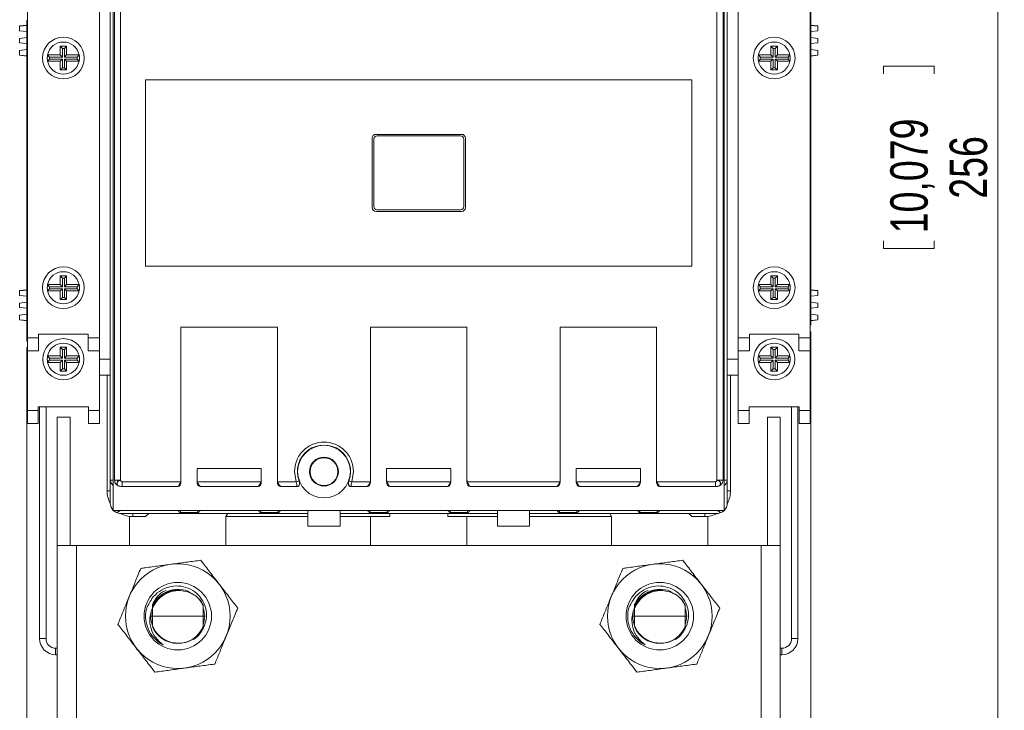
# Model space of a CAD drawing. Header units: millimetres. Extents: x 0 to 841, y 0 to 594.
# Tile 3 of 11: x 104 to 258, y 242 to 349. Entities that reach past the tile are written whole.
import ezdxf

# ---------------------------------------------------------------- set-up
doc = ezdxf.new("R2010")
doc.units = ezdxf.units.MM
doc.styles.add('SLDTEXTSTYLE3', font='TXT', dxfattribs={"width": 0.75})
doc.dimstyles.new('SLDDIMSTYLE0', dxfattribs={"dimtxt": 5.820833, "dimasz": 6, "dimexe": 0, "dimexo": 0.0625, "dimgap": 1.455208, "dimtad": 2, "dimdec": 1, "dimrnd": 1e-09, "dimzin": 12, "dimdsep": 46, "dimtxsty": 'SLDTEXTSTYLE3', "dimblk1": 'CLOSED', "dimblk2": 'CLOSED', "dimsah": 1, "dimcen": 0.09, "dimadec": 0, "dimazin": 0, "dimtfac": 1, "dimtdec": 1, "dimtofl": 0, "dimtmove": 0, "dimatfit": 3, "dimldrblk": 'CLOSED', "dimfxl": 0, "dimtolj": 1, "dimtzin": 12, "dimarcsym": 0})

# ---------------------------------------------------------------- blocks, each defined once
blk = doc.blocks.new('_CLOSED')
at = {"color": 0, "linetype": 'ByBlock', "lineweight": -2}
for p, q in [((-1, 0.166667), (0, 0)), ((-1, 0.166667), (-1, -0.166667)), ((0, 0), (-1, -0.166667)), ((0, 0), (-1, 0))]:
    blk.add_line(p, q, dxfattribs=at)
blk = doc.blocks.new('*D3')
at = {"color": 7, "linetype": 'Continuous', "lineweight": 0}
for p, q in [((223.82, 453.45), (257.67, 453.45)), ((256.67, 453.45), (256.67, 197.45)), ((238.88, 342.06), (246.74, 342.06)), ((238.88, 342.06), (238.88, 340.88)), ((246.74, 342.06), (246.74, 340.88)), ((238.88, 313.7), (238.88, 314.88)), ((246.74, 313.7), (246.74, 314.88)), ((238.88, 313.7), (246.74, 313.7)), ((223.82, 197.45), (257.67, 197.45))]:
    blk.add_line(p, q, dxfattribs=at)
at = {"color": 7, "linetype": 'Continuous', "lineweight": 0, "xscale": 6, "yscale": 6}
for p, rotation in [((256.67, 453.45, 9.59), 89.99999999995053), ((256.67, 197.45, 9.59), 269.9999999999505)]:
    blk.add_blockref('_CLOSED', p, dxfattribs=dict(at, rotation=rotation))
at = {"color": 7, "linetype": 'Continuous', "lineweight": 0, "char_height": 5.821, "attachment_point": 1, "rotation": 90, "style": 'SLDTEXTSTYLE3'}
for s, insert in [('10,079', (239.93, 316.05)), ('256', (249.17, 321.43))]:
    blk.add_mtext(s, dxfattribs=dict(at, insert=insert))
blk = doc.blocks.new('*D5')
at = {"color": 7, "linetype": 'Continuous', "lineweight": 0}
for p, q in [((227.57, 300.75), (227.57, 150.45)), ((105.57, 298.25), (105.57, 150.45)), ((153.42, 169.24), (153.42, 161.38)), ((153.42, 169.24), (154.6, 169.24)), ((177.48, 169.24), (176.3, 169.24)), ((177.48, 169.24), (177.48, 161.38)), ((153.42, 161.38), (154.6, 161.38)), ((177.48, 161.38), (176.3, 161.38)), ((105.57, 151.45), (227.57, 151.45))]:
    blk.add_line(p, q, dxfattribs=at)
at = {"color": 7, "linetype": 'Continuous', "lineweight": 0, "xscale": 6, "yscale": 6, "rotation": 180.0000000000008}
blk.add_blockref('_CLOSED', (105.57, 151.45, 9.59), dxfattribs=at)
at = {"color": 7, "linetype": 'Continuous', "lineweight": 0, "xscale": 6, "yscale": 6}
blk.add_blockref('_CLOSED', (227.57, 151.45, 9.59), dxfattribs=at)
at = {"color": 7, "linetype": 'Continuous', "lineweight": 0, "char_height": 5.821, "attachment_point": 1, "style": 'SLDTEXTSTYLE3'}
for s, insert in [('4,803', (155.78, 168.19)), ('122', (159, 158.95))]:
    blk.add_mtext(s, dxfattribs=dict(at, insert=insert))

msp = doc.modelspace()

# ---------------------------------------------------------------- linework, layer by layer
at = {"color": 7, "linetype": 'Continuous', "lineweight": 15}
for p, q in [((119.04, 377.98), (119.04, 272.91)), ((214.11, 272.91), (214.11, 377.98)), ((118.57, 373.28), (118.57, 277.61)), ((119.24, 373.28), (119.24, 277.61)), ((120.17, 373.28), (120.17, 277.61)), ((212.97, 373.28), (212.97, 277.61)), ((213.91, 277.61), (213.91, 373.28)), ((214.57, 373.28), (214.57, 277.61)), ((105.67, 351.15), (105.67, 299.75)), ((116.87, 299.75), (116.87, 351.15)), ((216.27, 351.15), (216.27, 299.75)), ((227.47, 299.75), (227.47, 351.15)), ((227.57, 350.65), (227.57, 302.75)), ((105.57, 348.46), (104.47, 348.33)), ((104.47, 348.3), (105.57, 348.41)), ((104.47, 348.33), (104.47, 348.3)), ((104.47, 348.3), (104.47, 347.57)), ((105.57, 349.15), (105.67, 349.15)), ((105.57, 348.15), (105.57, 349.15)), ((105.57, 300.25), (105.57, 348.15)), ((105.57, 348.15), (105.67, 348.15)), ((228.67, 348.33), (227.57, 348.46)), ((228.67, 348.3), (227.57, 348.41)), ((228.67, 348.3), (228.67, 348.33)), ((228.67, 347.57), (228.67, 348.3)), ((104.47, 347.57), (105.57, 347.44)), ((104.47, 346.38), (105.57, 346.51)), ((104.47, 345.71), (104.47, 346.38)), ((228.67, 347.57), (227.57, 347.44)), ((228.67, 346.38), (227.57, 346.51)), ((228.67, 345.71), (228.67, 346.38)), ((104.47, 345.71), (105.57, 345.58)), ((111.12, 344.83), (110.77, 345.17)), ((110.77, 345.17), (111.77, 345.17)), ((110.77, 343.82), (110.77, 345.17)), ((111.12, 344.83), (111.43, 344.83)), ((111.12, 343.48), (111.12, 344.83)), ((111.43, 344.83), (111.77, 345.17)), ((111.43, 344.83), (111.43, 343.48)), ((111.77, 345.17), (111.77, 343.82)), ((221.72, 344.83), (221.37, 345.17)), ((221.37, 345.17), (221.37, 343.82)), ((222.37, 345.17), (221.37, 345.17)), ((221.72, 344.83), (221.72, 343.48)), ((222.03, 344.83), (221.72, 344.83)), ((222.03, 344.83), (222.37, 345.17)), ((222.03, 343.48), (222.03, 344.83)), ((222.37, 343.82), (222.37, 345.17)), ((228.67, 345.71), (227.57, 345.58)), ((104.47, 344.52), (105.57, 344.66)), ((104.47, 344.52), (104.47, 343.79)), ((104.47, 343.79), (104.47, 343.76)), ((104.47, 343.79), (105.57, 343.68)), ((104.47, 343.76), (105.57, 343.63)), ((109.12, 343.48), (108.82, 343.82)), ((108.82, 343.82), (110.77, 343.82)), ((109.12, 343.48), (111.12, 343.48)), ((111.12, 343.48), (110.77, 343.82)), ((111.43, 343.48), (111.77, 343.82)), ((111.43, 343.48), (113.42, 343.48)), ((111.77, 343.82), (113.72, 343.82)), ((113.42, 343.48), (113.72, 343.82)), ((221.37, 343.82), (219.42, 343.82)), ((219.72, 343.48), (219.42, 343.82)), ((221.72, 343.48), (219.72, 343.48)), ((221.72, 343.48), (221.37, 343.82)), ((222.03, 343.48), (222.37, 343.82)), ((224.02, 343.48), (222.03, 343.48)), ((224.32, 343.82), (222.37, 343.82)), ((224.02, 343.48), (224.32, 343.82)), ((228.67, 344.52), (227.57, 344.66)), ((228.67, 343.79), (227.57, 343.68)), ((227.57, 343.63), (228.67, 343.76)), ((228.67, 343.79), (228.67, 344.52)), ((228.67, 343.76), (228.67, 343.79)), ((109.12, 343.17), (108.82, 342.82)), ((110.77, 342.82), (108.82, 342.82)), ((111.12, 343.17), (109.12, 343.17)), ((111.12, 343.17), (110.77, 342.82)), ((110.77, 341.47), (110.77, 342.82)), ((111.12, 341.82), (110.77, 341.47)), ((111.12, 341.82), (111.12, 343.17)), ((111.43, 341.82), (111.12, 341.82)), ((111.43, 343.17), (111.43, 341.82)), ((111.43, 343.17), (111.77, 342.82)), ((113.42, 343.17), (111.43, 343.17)), ((111.43, 341.82), (111.77, 341.47)), ((111.77, 342.82), (111.77, 341.47)), ((113.72, 342.82), (111.77, 342.82)), ((113.42, 343.17), (113.72, 342.82)), ((219.72, 343.17), (219.42, 342.82)), ((219.42, 342.82), (221.37, 342.82)), ((219.72, 343.17), (221.72, 343.17)), ((221.72, 343.17), (221.37, 342.82)), ((221.37, 342.82), (221.37, 341.47)), ((221.72, 341.82), (221.37, 341.47)), ((221.72, 343.17), (221.72, 341.82)), ((221.72, 341.82), (222.03, 341.82)), ((222.03, 341.82), (222.03, 343.17)), ((222.03, 343.17), (222.37, 342.82)), ((222.03, 343.17), (224.02, 343.17)), ((222.03, 341.82), (222.37, 341.47)), ((222.37, 341.47), (222.37, 342.82)), ((222.37, 342.82), (224.32, 342.82)), ((224.02, 343.17), (224.32, 342.82)), ((111.77, 341.47), (110.77, 341.47)), ((221.37, 341.47), (222.37, 341.47)), ((124.07, 339.95), (209.07, 339.95)), ((124.07, 310.95), (124.07, 339.95)), ((209.07, 339.95), (209.07, 310.95)), ((159.92, 331.45), (173.22, 331.45)), ((173.07, 331.2), (160.07, 331.2)), ((159.32, 320.05), (159.32, 330.85)), ((159.57, 330.7), (159.57, 320.2)), ((173.57, 320.2), (173.57, 330.7)), ((173.82, 330.85), (173.82, 320.05)), ((173.22, 319.45), (159.92, 319.45)), ((160.07, 319.7), (173.07, 319.7)), ((209.07, 310.95), (124.07, 310.95)), ((109.12, 307.73), (108.82, 308.07)), ((110.77, 308.07), (108.82, 308.07)), ((111.12, 309.08), (110.77, 309.42)), ((110.77, 309.42), (110.77, 308.07)), ((111.77, 309.42), (110.77, 309.42)), ((111.12, 307.73), (110.77, 308.07)), ((111.12, 309.08), (111.12, 307.73)), ((111.43, 309.08), (111.12, 309.08)), ((111.43, 309.08), (111.77, 309.42)), ((111.43, 307.73), (111.43, 309.08)), ((111.43, 307.73), (111.77, 308.07)), ((111.77, 308.07), (111.77, 309.42)), ((113.72, 308.07), (111.77, 308.07)), ((113.42, 307.73), (113.72, 308.07)), ((219.72, 307.73), (219.42, 308.07)), ((219.42, 308.07), (221.37, 308.07)), ((221.72, 309.08), (221.37, 309.42)), ((221.37, 309.42), (222.37, 309.42)), ((221.37, 308.07), (221.37, 309.42)), ((221.72, 307.73), (221.37, 308.07)), ((221.72, 309.08), (222.03, 309.08)), ((221.72, 307.73), (221.72, 309.08)), ((222.03, 309.08), (222.37, 309.42)), ((222.03, 309.08), (222.03, 307.73)), ((222.03, 307.73), (222.37, 308.07)), ((222.37, 309.42), (222.37, 308.07)), ((222.37, 308.07), (224.32, 308.07)), ((224.02, 307.73), (224.32, 308.07)), ((105.57, 307.26), (104.47, 307.13)), ((104.47, 307.1), (105.57, 307.21)), ((104.47, 307.13), (104.47, 307.1)), ((104.47, 307.1), (104.47, 306.37)), ((109.12, 307.42), (108.82, 307.07)), ((108.82, 307.07), (110.77, 307.07)), ((111.12, 307.73), (109.12, 307.73)), ((109.12, 307.42), (111.12, 307.42)), ((111.12, 307.42), (110.77, 307.07)), ((110.77, 307.07), (110.77, 305.72)), ((111.12, 307.42), (111.12, 306.07)), ((113.42, 307.73), (111.43, 307.73)), ((111.43, 307.42), (111.77, 307.07)), ((111.43, 307.42), (113.42, 307.42)), ((111.43, 306.07), (111.43, 307.42)), ((111.77, 307.07), (113.72, 307.07)), ((111.77, 305.72), (111.77, 307.07)), ((113.42, 307.42), (113.72, 307.07)), ((219.72, 307.42), (219.42, 307.07)), ((221.37, 307.07), (219.42, 307.07)), ((219.72, 307.73), (221.72, 307.73)), ((221.72, 307.42), (219.72, 307.42)), ((221.72, 307.42), (221.37, 307.07)), ((221.37, 305.72), (221.37, 307.07)), ((221.72, 306.07), (221.72, 307.42)), ((222.03, 307.73), (224.02, 307.73)), ((222.03, 307.42), (222.03, 306.07)), ((222.03, 307.42), (222.37, 307.07)), ((224.02, 307.42), (222.03, 307.42)), ((222.37, 307.07), (222.37, 305.72)), ((224.32, 307.07), (222.37, 307.07)), ((224.02, 307.42), (224.32, 307.07)), ((228.67, 307.13), (227.57, 307.26)), ((228.67, 307.1), (227.57, 307.21)), ((228.67, 307.1), (228.67, 307.13)), ((228.67, 306.37), (228.67, 307.1)), ((104.47, 306.37), (105.57, 306.24)), ((104.47, 305.18), (105.57, 305.31)), ((104.47, 305.18), (104.47, 304.51)), ((111.12, 306.07), (110.77, 305.72)), ((110.77, 305.72), (111.77, 305.72)), ((111.12, 306.07), (111.43, 306.07)), ((111.43, 306.07), (111.77, 305.72)), ((221.72, 306.07), (221.37, 305.72)), ((222.37, 305.72), (221.37, 305.72)), ((222.03, 306.07), (221.72, 306.07)), ((222.03, 306.07), (222.37, 305.72)), ((228.67, 306.37), (227.57, 306.24)), ((228.67, 305.18), (227.57, 305.31)), ((228.67, 305.18), (228.67, 304.51)), ((104.47, 304.51), (105.57, 304.38)), ((104.47, 303.32), (105.57, 303.46)), ((228.67, 304.51), (227.57, 304.38)), ((228.67, 303.32), (227.57, 303.46)), ((104.47, 303.32), (104.47, 302.59)), ((104.47, 302.59), (105.57, 302.48)), ((104.47, 302.59), (104.47, 302.56)), ((104.47, 302.56), (105.57, 302.43)), ((227.57, 302.75), (227.47, 302.75)), ((227.57, 302.75), (227.57, 301.75)), ((228.67, 302.59), (227.57, 302.48)), ((227.57, 302.43), (228.67, 302.56)), ((228.67, 302.59), (228.67, 303.32)), ((228.67, 302.56), (228.67, 302.59)), ((107.42, 300.35), (115.12, 300.35)), ((107.42, 300.35), (107.42, 299.75)), ((115.12, 300.35), (115.12, 299.75)), ((129.57, 301.45), (144.57, 301.45)), ((129.57, 277.65), (129.57, 301.45)), ((144.57, 301.45), (144.57, 277.65)), ((159.07, 301.45), (174.07, 301.45)), ((159.07, 277.65), (159.07, 301.45)), ((174.07, 301.45), (174.07, 277.65)), ((188.57, 301.45), (203.57, 301.45)), ((188.57, 277.65), (188.57, 301.45)), ((203.57, 301.45), (203.57, 277.65)), ((225.72, 300.35), (218.02, 300.35)), ((218.02, 300.35), (218.02, 299.75)), ((225.72, 300.35), (225.72, 299.75)), ((227.57, 301.75), (227.47, 301.75)), ((105.57, 300.25), (105.67, 300.25)), ((105.57, 299.25), (105.57, 300.25)), ((105.57, 299.25), (105.67, 299.25)), ((105.67, 299.75), (107.42, 299.75)), ((105.67, 297.75), (105.67, 299.75)), ((107.42, 299.75), (107.42, 297.75)), ((115.12, 299.75), (116.87, 299.75)), ((115.12, 297.75), (115.12, 299.75)), ((116.87, 299.75), (116.87, 297.75)), ((216.27, 299.75), (218.02, 299.75)), ((216.27, 297.75), (216.27, 299.75)), ((218.02, 299.75), (218.02, 297.75)), ((225.72, 299.75), (227.47, 299.75)), ((225.72, 297.75), (225.72, 299.75)), ((227.47, 299.75), (227.47, 297.75)), ((107.42, 297.75), (105.67, 297.75)), ((105.67, 297.75), (105.67, 288.45)), ((111.77, 298.3), (110.77, 298.3)), ((110.77, 298.3), (110.77, 296.95)), ((111.12, 297.95), (110.77, 298.3)), ((111.43, 297.95), (111.12, 297.95)), ((111.12, 297.95), (111.12, 296.6)), ((111.43, 297.95), (111.77, 298.3)), ((111.43, 296.6), (111.43, 297.95)), ((111.77, 296.95), (111.77, 298.3)), ((116.87, 297.75), (115.12, 297.75)), ((116.87, 297.75), (116.87, 296.45)), ((218.02, 297.75), (216.27, 297.75)), ((216.27, 297.75), (216.27, 296.45)), ((221.37, 298.3), (222.37, 298.3)), ((221.37, 296.95), (221.37, 298.3)), ((221.72, 297.95), (221.37, 298.3)), ((221.72, 297.95), (222.03, 297.95)), ((221.72, 296.6), (221.72, 297.95)), ((222.03, 297.95), (222.37, 298.3)), ((222.03, 297.95), (222.03, 296.6)), ((222.37, 298.3), (222.37, 296.95)), ((227.47, 297.75), (225.72, 297.75)), ((227.47, 297.75), (227.47, 288.45)), ((109.12, 296.6), (108.82, 296.95)), ((110.77, 296.95), (108.82, 296.95)), ((109.12, 296.29), (108.82, 295.95)), ((108.82, 295.95), (110.77, 295.95)), ((111.12, 296.6), (109.12, 296.6)), ((109.12, 296.29), (111.12, 296.29)), ((111.12, 296.6), (110.77, 296.95)), ((111.12, 296.29), (110.77, 295.95)), ((110.77, 295.95), (110.77, 294.6)), ((111.12, 296.29), (111.12, 294.94)), ((111.43, 296.6), (111.77, 296.95)), ((113.42, 296.6), (111.43, 296.6)), ((111.43, 294.94), (111.43, 296.29)), ((111.43, 296.29), (111.77, 295.95)), ((111.43, 296.29), (113.42, 296.29)), ((113.72, 296.95), (111.77, 296.95)), ((111.77, 294.6), (111.77, 295.95)), ((111.77, 295.95), (113.72, 295.95)), ((113.42, 296.6), (113.72, 296.95)), ((113.42, 296.29), (113.72, 295.95)), ((116.87, 296.45), (116.87, 288.45)), ((116.87, 296.45), (118.57, 296.45)), ((214.57, 296.45), (216.27, 296.45)), ((216.27, 296.45), (216.27, 288.45)), ((219.42, 296.95), (221.37, 296.95)), ((219.72, 296.6), (219.42, 296.95)), ((219.72, 296.29), (219.42, 295.95)), ((221.37, 295.95), (219.42, 295.95)), ((219.72, 296.6), (221.72, 296.6)), ((221.72, 296.29), (219.72, 296.29)), ((221.72, 296.6), (221.37, 296.95)), ((221.72, 296.29), (221.37, 295.95)), ((221.37, 294.6), (221.37, 295.95)), ((221.72, 294.94), (221.72, 296.29)), ((222.03, 296.6), (222.37, 296.95)), ((222.03, 296.6), (224.02, 296.6)), ((222.03, 296.29), (222.03, 294.94)), ((222.03, 296.29), (222.37, 295.95)), ((224.02, 296.29), (222.03, 296.29)), ((222.37, 296.95), (224.32, 296.95)), ((222.37, 295.95), (222.37, 294.6)), ((224.32, 295.95), (222.37, 295.95)), ((224.02, 296.6), (224.32, 296.95)), ((224.02, 296.29), (224.32, 295.95)), ((111.12, 294.94), (110.77, 294.6)), ((110.77, 294.6), (111.77, 294.6)), ((111.12, 294.94), (111.43, 294.94)), ((111.43, 294.94), (111.77, 294.6)), ((221.72, 294.94), (221.37, 294.6)), ((222.37, 294.6), (221.37, 294.6)), ((222.03, 294.94), (221.72, 294.94)), ((222.03, 294.94), (222.37, 294.6)), ((116.87, 293.95), (118.57, 293.95)), ((118.07, 293.95), (118.07, 275.95)), ((216.27, 293.95), (214.57, 293.95)), ((215.07, 275.95), (215.07, 293.95)), ((105.67, 288.45), (107.37, 288.45)), ((105.67, 286.45), (105.67, 288.45)), ((107.37, 289.05), (107.37, 288.45)), ((107.37, 289.05), (115.17, 289.05)), ((107.37, 288.45), (107.37, 286.45)), ((107.57, 289.05), (107.57, 252.95)), ((108.57, 252.95), (108.57, 289.05)), ((115.17, 289.05), (115.17, 288.45)), ((115.17, 288.45), (116.87, 288.45)), ((115.17, 286.45), (115.17, 288.45)), ((116.87, 288.45), (116.87, 286.45)), ((216.27, 288.45), (217.97, 288.45)), ((216.27, 286.45), (216.27, 288.45)), ((217.97, 289.05), (217.97, 288.45)), ((225.77, 289.05), (217.97, 289.05)), ((217.97, 288.45), (217.97, 286.45)), ((224.57, 289.05), (224.57, 252.95)), ((225.57, 252.95), (225.57, 289.05)), ((225.77, 289.05), (225.77, 288.45)), ((225.77, 286.45), (225.77, 288.45)), ((225.77, 288.45), (227.47, 288.45)), ((227.47, 288.45), (227.47, 286.45)), ((110.32, 287.45), (112.32, 287.45)), ((110.32, 267.45), (110.32, 287.45)), ((112.32, 267.45), (112.32, 287.45)), ((220.82, 287.45), (222.82, 287.45)), ((220.82, 287.45), (220.82, 267.45)), ((222.82, 267.45), (222.82, 287.45)), ((107.37, 286.45), (105.67, 286.45)), ((116.87, 286.45), (115.17, 286.45)), ((217.97, 286.45), (216.27, 286.45)), ((227.47, 286.45), (225.77, 286.45)), ((132.07, 279.45), (142.07, 279.45)), ((132.07, 277.65), (132.07, 279.45)), ((142.07, 277.65), (142.07, 279.45)), ((147.51, 277.36), (147.22, 278.95)), ((156.42, 278.95), (156.14, 277.36)), ((161.57, 277.65), (161.57, 279.45)), ((171.57, 279.45), (161.57, 279.45)), ((171.57, 277.65), (171.57, 279.45)), ((191.07, 277.65), (191.07, 279.45)), ((201.07, 279.45), (191.07, 279.45)), ((201.07, 277.65), (201.07, 279.45)), ((118.57, 277.61), (118.6, 277.61)), ((118.57, 274.05), (118.57, 277.61)), ((118.6, 277.61), (118.64, 277.3)), ((118.6, 277.61), (119.04, 277.61)), ((119.24, 277.61), (120.17, 277.61)), ((120.42, 277.36), (129.53, 277.36)), ((129.57, 277.65), (129.57, 277.35)), ((132.07, 277.35), (132.07, 277.65)), ((132.12, 277.36), (142.03, 277.36)), ((142.07, 277.35), (142.07, 277.65)), ((144.57, 277.35), (144.57, 277.65)), ((144.62, 277.36), (147.51, 277.36)), ((147.51, 277.36), (147.94, 277.52)), ((155.71, 277.52), (156.14, 277.36)), ((156.14, 277.36), (159.03, 277.36)), ((159.07, 277.35), (159.07, 277.65)), ((161.57, 277.35), (161.57, 277.65)), ((161.62, 277.36), (171.53, 277.36)), ((171.57, 277.35), (171.57, 277.65)), ((174.07, 277.65), (174.07, 277.35)), ((174.12, 277.36), (188.53, 277.36)), ((188.57, 277.35), (188.57, 277.65)), ((191.07, 277.35), (191.07, 277.65)), ((201.03, 277.36), (191.12, 277.36)), ((201.07, 277.35), (201.07, 277.65)), ((203.57, 277.65), (203.57, 277.35)), ((203.62, 277.36), (212.73, 277.36)), ((212.97, 277.61), (213.91, 277.61)), ((214.11, 277.61), (214.54, 277.61)), ((214.51, 277.3), (214.54, 277.61)), ((214.54, 277.61), (214.57, 277.61)), ((214.57, 277.61), (214.57, 274.05)), ((118.07, 275.95), (118.57, 275.95)), ((120.36, 276.65), (120.42, 276.65)), ((120.36, 276.65), (120.36, 276.65)), ((129.07, 276.65), (120.36, 276.65)), ((120.42, 276.65), (129.07, 276.65)), ((129.07, 276.65), (129.07, 276.65)), ((132.57, 276.65), (141.57, 276.65)), ((132.57, 276.65), (132.57, 276.65)), ((141.57, 276.65), (132.57, 276.65)), ((141.57, 276.65), (141.57, 276.65)), ((145.07, 276.65), (147.65, 276.65)), ((145.07, 276.65), (145.07, 276.65)), ((147.66, 276.65), (145.07, 276.65)), ((147.65, 276.65), (147.66, 276.65)), ((155.99, 276.65), (156, 276.65)), ((158.57, 276.65), (155.99, 276.65)), ((156, 276.65), (158.57, 276.65)), ((158.57, 276.65), (158.57, 276.65)), ((162.07, 276.65), (171.07, 276.65)), ((162.07, 276.65), (162.07, 276.65)), ((171.07, 276.65), (162.07, 276.65)), ((171.07, 276.65), (171.07, 276.65)), ((174.57, 276.65), (188.07, 276.65)), ((174.57, 276.65), (174.57, 276.65)), ((188.07, 276.65), (174.57, 276.65)), ((188.07, 276.65), (188.07, 276.65)), ((191.57, 276.65), (191.57, 276.65)), ((191.57, 276.65), (200.57, 276.65)), ((200.57, 276.65), (191.57, 276.65)), ((200.57, 276.65), (200.57, 276.65)), ((204.07, 276.65), (212.73, 276.65)), ((204.07, 276.65), (204.07, 276.65)), ((212.78, 276.65), (204.07, 276.65)), ((212.73, 276.65), (212.78, 276.65)), ((212.78, 276.65), (212.79, 276.65)), ((214.57, 275.95), (215.07, 275.95)), ((119.04, 272.91), (214.11, 272.91)), ((149.32, 270.45), (149.32, 272.91)), ((154.32, 272.91), (154.32, 270.45)), ((178.82, 270.45), (178.82, 272.91)), ((183.82, 270.45), (183.82, 272.91)), ((120.17, 272.45), (149.32, 272.45)), ((121.57, 271.95), (121.57, 267.45)), ((124.07, 271.95), (121.57, 271.95)), ((122.07, 271.95), (122.07, 272.45)), ((124.57, 272.45), (124.07, 271.95)), ((132.27, 272.59), (129.38, 272.59)), ((136.57, 271.95), (136.87, 272.45)), ((136.57, 267.45), (136.57, 271.95)), ((136.57, 271.95), (149.32, 271.95)), ((144.77, 272.59), (141.88, 272.59)), ((178.82, 272.45), (154.32, 272.45)), ((154.32, 271.95), (159.07, 271.95)), ((158.88, 272.59), (161.77, 272.59)), ((159.07, 267.45), (159.07, 271.95)), ((159.07, 271.95), (162.07, 271.95)), ((162.07, 271.95), (162.07, 272.45)), ((171.07, 272.45), (171.07, 271.95)), ((171.07, 271.95), (174.07, 271.95)), ((171.38, 272.59), (174.27, 272.59)), ((174.07, 271.95), (174.07, 267.45)), ((174.07, 271.95), (178.82, 271.95)), ((212.97, 272.45), (183.82, 272.45)), ((183.82, 271.95), (196.57, 271.95)), ((191.27, 272.59), (188.38, 272.59)), ((196.57, 271.95), (196.28, 272.45)), ((196.57, 267.45), (196.57, 271.95)), ((203.77, 272.59), (200.88, 272.59)), ((208.57, 272.45), (209.07, 271.95)), ((209.07, 271.95), (211.57, 271.95)), ((211.07, 271.95), (211.07, 272.45)), ((211.57, 271.95), (211.57, 267.45)), ((154.32, 270.45), (149.32, 270.45)), ((183.82, 270.45), (178.82, 270.45)), ((110.32, 267.45), (110.32, 197.45)), ((110.32, 267.45), (113.32, 267.45)), ((113.32, 267.45), (113.32, 197.45)), ((113.32, 267.45), (219.82, 267.45)), ((219.82, 197.45), (219.82, 267.45)), ((219.82, 267.45), (222.82, 267.45)), ((222.82, 197.45), (222.82, 267.45)), ((125.12, 256.45), (125.13, 257.63)), ((125.14, 258.25), (125.13, 257.63)), ((125.35, 258.09), (125.13, 257.63)), ((133.01, 258.14), (133.01, 258.02)), ((133.01, 258.02), (133.02, 256.45)), ((200.12, 256.45), (200.13, 257.63)), ((200.14, 258.25), (200.13, 257.63)), ((200.35, 258.09), (200.13, 257.63)), ((208.01, 258.14), (208.01, 258.02)), ((208.01, 258.02), (208.02, 256.45)), ((125.12, 256.45), (124.89, 256.45)), ((133.02, 256.45), (125.12, 256.45)), ((125.14, 255.02), (125.12, 256.45)), ((133.02, 256.45), (133.01, 254.87)), ((133.26, 256.45), (133.02, 256.45)), ((200.12, 256.45), (199.89, 256.45)), ((208.02, 256.45), (200.12, 256.45)), ((200.14, 255.02), (200.12, 256.45)), ((208.02, 256.45), (208.01, 254.87)), ((208.26, 256.45), (208.02, 256.45)), ((133.01, 254.87), (133.01, 254.53)), ((208.01, 254.87), (208.01, 254.53)), ((225.57, 252.95), (224.57, 252.95)), ((110.07, 250.45), (110.07, 251.45)), ((110.32, 251.45), (110.07, 251.45)), ((223.07, 251.45), (222.82, 251.45)), ((110.07, 250.45), (110.32, 250.45)), ((222.82, 250.45), (223.07, 250.45))]:
    msp.add_line(p, q, dxfattribs=at)
at = {"color": 7, "linetype": 'Continuous', "lineweight": 15, "flags": 128}
for points in [[(107.57, 252.95), (107.59, 252.95), (107.65, 252.95), (107.74, 252.95), (107.87, 252.95), (108.02, 252.95), (108.19, 252.95), (108.38, 252.95), (108.57, 252.95)], [(223.07, 250.45), (223.07, 250.47), (223.07, 250.52), (223.07, 250.61), (223.07, 250.74), (223.07, 250.89), (223.07, 251.06), (223.07, 251.25), (223.07, 251.45)]]:
    msp.add_lwpolyline(points, dxfattribs=at)
at = {"color": 7, "linetype": 'Continuous', "lineweight": 15}
for centre, radius in [((111.27, 343.32), 3.25), ((221.87, 343.32), 3.25), ((111.27, 307.57), 3.25), ((221.87, 307.57), 3.25), ((111.27, 296.45), 3.2), ((221.87, 296.45), 3.2), ((151.82, 278.95), 4.1), ((151.82, 278.95), 2.25), ((151.82, 278.95), 2.15), ((129.07, 256.45), 8.14), ((204.07, 256.45), 8.14), ((129.07, 256.45), 5.25), ((204.07, 256.45), 5.25)]:
    msp.add_circle(centre, radius, dxfattribs=at)
for centre, radius, start, end in [((111.27, 343.32), 2.5, 11.537, 168.463), ((221.87, 343.32), 2.5, 11.537, 168.463), ((111.27, 343.32), 2.5, 168.463, 191.537), ((111.27, 343.32), 2.16, 175.8588, 184.1412), ((111.27, 343.32), 2.16, 355.8588, 4.1412), ((111.27, 343.32), 2.5, 348.463, 11.537), ((221.87, 343.32), 2.5, 168.463, 191.537), ((221.87, 343.32), 2.16, 175.8588, 184.1412), ((221.87, 343.32), 2.16, 355.8588, 4.1412), ((221.87, 343.32), 2.5, 348.463, 11.537), ((111.27, 343.32), 2.5, 191.537, 348.463), ((221.87, 343.32), 2.5, 191.537, 348.463), ((159.92, 330.85), 0.6, 90, 180), ((160.07, 330.7), 0.5, 90, 180), ((173.07, 330.7), 0.5, 0, 90), ((173.22, 330.85), 0.6, 0, 90), ((160.07, 320.2), 0.5, 180, 270), ((173.07, 320.2), 0.5, 270, 0), ((159.92, 320.05), 0.6, 180, 270), ((173.22, 320.05), 0.6, 270, 0), ((111.27, 307.57), 2.5, 11.537, 168.463), ((221.87, 307.57), 2.5, 11.537, 168.463), ((111.27, 307.57), 2.5, 168.463, 191.537), ((111.27, 307.57), 2.5, 348.463, 11.537), ((221.87, 307.57), 2.5, 168.463, 191.537), ((221.87, 307.57), 2.5, 348.463, 11.537), ((111.27, 307.57), 2.5, 191.537, 348.463), ((111.27, 307.57), 2.16, 175.8588, 184.1412), ((111.27, 307.57), 2.16, 355.8588, 4.1412), ((221.87, 307.57), 2.5, 191.537, 348.463), ((221.87, 307.57), 2.16, 175.8588, 184.1412), ((221.87, 307.57), 2.16, 355.8588, 4.1412), ((111.27, 296.45), 2.5, 11.537, 168.463), ((221.87, 296.45), 2.5, 11.537, 168.463), ((111.27, 296.45), 2.5, 168.463, 191.537), ((111.27, 296.45), 2.5, 191.537, 348.463), ((111.27, 296.45), 2.16, 175.8588, 184.1412), ((111.27, 296.45), 2.16, 355.8588, 4.1412), ((111.27, 296.45), 2.5, 348.463, 11.537), ((221.87, 296.45), 2.5, 168.463, 191.537), ((221.87, 296.45), 2.5, 191.537, 348.463), ((221.87, 296.45), 2.16, 175.8588, 184.1412), ((221.87, 296.45), 2.16, 355.8588, 4.1412), ((221.87, 296.45), 2.5, 348.463, 11.537), ((151.82, 278.95), 4.14, 339.8343, 200.1657), ((119.4, 277.61), 0.828, 180.1721, 202.0081), ((119.66, 277.74), 1.12, 203.0363, 236.3095), ((213.49, 277.74), 1.12, 303.6905, 336.9637), ((213.75, 277.61), 0.828, 337.9919, 359.8279), ((122.07, 275.95), 4, 180, 208.9679), ((147.49, 277.36), 0.731, 283.1813, 308.9549), ((156.16, 277.36), 0.731, 231.0451, 256.8187), ((211.07, 275.95), 4, 331.0321, 360), ((120.17, 274.05), 1.6, 180, 225), ((120.17, 274.05), 1.6, 225, 247.4967), ((212.97, 274.05), 1.6, 292.5033, 315), ((212.97, 274.05), 1.6, 315, 0), ((120.17, 274.05), 1.6, 247.4964, 270), ((122.07, 275.95), 4, 241.0321, 270), ((211.07, 275.95), 4, 270, 298.9679), ((212.97, 274.05), 1.6, 270, 292.5036), ((129.07, 256.45), 5, 162.1554, 242.9403), ((204.07, 256.45), 5, 162.1554, 242.9403), ((110.07, 252.95), 2.5, 180, 270), ((110.07, 252.95), 1.5, 180, 270), ((223.07, 252.95), 1.5, 270, 0), ((223.07, 252.95), 2.5, 270, 0)]:
    msp.add_arc(centre, radius, start, end, dxfattribs=at)
for centre, major_axis, ratio, start_param, end_param in [((129.07, 277.35), (0, -0.707), 0.707107, 0, 1.570796), ((129.07, 277.65), (0, -0.707), 0.707107, 1.143718, 1.570796), ((132.57, 277.65), (0, 0.707), 0.707107, 1.570796, 1.997875), ((132.57, 277.35), (0, 0.707), 0.707107, 1.570796, 3.141593), ((141.57, 277.35), (0, -0.707), 0.707107, 0, 1.570796), ((141.57, 277.65), (0, -0.707), 0.707107, 1.143718, 1.570796), ((145.07, 277.65), (0, 0.707), 0.707107, 1.570796, 1.997875), ((145.07, 277.35), (0, 0.707), 0.707107, 1.570796, 3.141593), ((158.57, 277.35), (0, -0.707), 0.707107, 0, 1.570796), ((158.57, 277.65), (0, -0.707), 0.707107, 1.143718, 1.570796), ((162.07, 277.65), (0, 0.707), 0.707107, 1.570796, 1.997875), ((162.07, 277.35), (0, 0.707), 0.707107, 1.570796, 3.141593), ((171.07, 277.35), (0, -0.707), 0.707107, 0, 1.570796), ((171.07, 277.65), (0, -0.707), 0.707107, 1.143718, 1.570796), ((174.57, 277.65), (0, 0.707), 0.707107, 1.570796, 1.997875), ((174.57, 277.35), (0, 0.707), 0.707107, 1.570796, 3.141593), ((188.07, 277.35), (0, -0.707), 0.707107, 0, 1.570796), ((188.07, 277.65), (0, -0.707), 0.707107, 1.143718, 1.570796), ((191.57, 277.65), (0, 0.707), 0.707107, 1.570796, 1.997875), ((191.57, 277.35), (0, 0.707), 0.707107, 1.570796, 3.141593), ((200.57, 277.35), (0, -0.707), 0.707107, 0, 1.570796), ((200.57, 277.65), (0, -0.707), 0.707107, 1.143718, 1.570796), ((204.07, 277.65), (0, 0.707), 0.707107, 1.570796, 1.997875), ((204.07, 277.35), (0, 0.707), 0.707107, 1.570796, 3.141593), ((120.17, 274.05), (1.48, 1.48), 0.414214, 3.927002, 4.31969), ((129.07, 273.15), (0, -0.707), 0.707107, 0.648882, 1.226793), ((132.57, 273.15), (0, 0.707), 0.707107, 1.914799, 2.492711), ((141.57, 273.15), (0, -0.707), 0.707107, 0.648882, 1.226793), ((145.07, 273.15), (0, 0.707), 0.707107, 1.914799, 2.492711), ((158.57, 273.15), (0, -0.707), 0.707107, 0.648882, 1.226793), ((162.07, 273.15), (0, 0.707), 0.707107, 1.914799, 2.492711), ((171.07, 273.15), (0, -0.707), 0.707107, 0.648882, 1.226793), ((174.57, 273.15), (0, 0.707), 0.707107, 1.914799, 2.492711), ((188.07, 273.15), (0, -0.707), 0.707107, 0.648882, 1.226793), ((191.57, 273.15), (0, 0.707), 0.707107, 1.914799, 2.492711), ((200.57, 273.15), (0, -0.707), 0.707107, 0.648882, 1.226793), ((204.07, 273.15), (0, 0.707), 0.707107, 1.914799, 2.492711), ((212.97, 274.05), (1.48, -1.48), 0.414214, 5.105088, 5.497776), ((129.07, 256.47), (0, 4.23), 0.999987, 5.087823, 5.503901), ((204.07, 256.47), (0, 4.23), 0.999987, 5.087823, 5.503901), ((129.07, 256.42), (0, 4.23), 0.999987, 1.946231, 4.336955), ((204.07, 256.42), (0, 4.23), 0.999987, 1.946231, 4.336955)]:
    msp.add_ellipse(centre, major_axis=major_axis, ratio=ratio, start_param=start_param, end_param=end_param, dxfattribs=at)
for points, knots in [([(147.22, 278.95), (147.29, 279.55), (147.43, 280.75), (148.5, 282.28), (150.02, 283.31), (151.82, 283.67), (153.63, 283.31), (155.15, 282.28), (156.22, 280.75), (156.35, 279.55), (156.42, 278.95)], [0, 0, 0, 0, 0.124974, 0.249996, 0.374999, 0.5, 0.625001, 0.750004, 0.875026, 1, 1, 1, 1]), ([(119.24, 277.61), (119.25, 277.5), (119.27, 277.29), (119.43, 277.02), (119.59, 276.87), (119.68, 276.82), (119.68, 276.82)], [0, 0, 0, 0, 0.332221, 0.664443, 0.996664, 1, 1, 1, 1]), ([(119.68, 276.82), (119.68, 276.89), (119.67, 277.03), (119.64, 277.22), (119.68, 277.36), (119.75, 277.45), (119.84, 277.51), (119.98, 277.58), (120.1, 277.6), (120.17, 277.61)], [0, 0, 0, 0, 0.205537, 0.404638, 0.506578, 0.601742, 0.693534, 0.80221, 1, 1, 1, 1]), ([(120.42, 277.36), (120.39, 277.37), (120.33, 277.38), (120.25, 277.44), (120.19, 277.51), (120.18, 277.58), (120.17, 277.61)], [0, 0, 0, 0, 0.248321, 0.499908, 0.750678, 1, 1, 1, 1]), ([(129.07, 276.65), (129.08, 276.65), (129.17, 276.75), (129.33, 276.94), (129.48, 277.21), (129.52, 277.33), (129.53, 277.36)], [0, 0, 0, 0, 0.006971, 0.553301, 0.908572, 1, 1, 1, 1]), ([(132.57, 276.65), (132.57, 276.65), (132.48, 276.75), (132.32, 276.94), (132.17, 277.21), (132.13, 277.33), (132.12, 277.36)], [0, 0, 0, 0, 0.006971, 0.553301, 0.908572, 1, 1, 1, 1]), ([(142.03, 277.36), (141.99, 277.26), (141.89, 277.03), (141.72, 276.81), (141.61, 276.69), (141.58, 276.65), (141.57, 276.65)], [0, 0, 0, 0, 0.344973, 0.822858, 0.993033, 1, 1, 1, 1]), ([(145.07, 276.65), (145.07, 276.65), (144.98, 276.75), (144.82, 276.94), (144.67, 277.21), (144.63, 277.33), (144.62, 277.36)], [0, 0, 0, 0, 0.006971, 0.553301, 0.908572, 1, 1, 1, 1]), ([(147.65, 276.65), (147.63, 276.76), (147.59, 276.93), (147.54, 277.18), (147.51, 277.31), (147.51, 277.36)], [0, 0, 0, 0, 0.498907, 0.8177542, 1, 1, 1, 1]), ([(147.95, 276.8), (147.97, 276.84), (148.03, 276.95), (148.03, 277.14), (148, 277.34), (147.96, 277.46), (147.94, 277.52)], [0, 0, 0, 0, 0.215639, 0.487939, 0.741173, 1, 1, 1, 1]), ([(155.71, 277.52), (155.68, 277.44), (155.63, 277.28), (155.61, 277.06), (155.64, 276.89), (155.69, 276.82), (155.7, 276.8)], [0, 0, 0, 0, 0.33128, 0.664834, 0.879316, 1, 1, 1, 1]), ([(156.14, 277.36), (156.12, 277.23), (156.07, 276.96), (156.02, 276.76), (156, 276.65)], [0, 0, 0, 0, 0.500017, 1, 1, 1, 1]), ([(158.57, 276.65), (158.58, 276.65), (158.67, 276.75), (158.83, 276.94), (158.98, 277.21), (159.02, 277.33), (159.03, 277.36)], [0, 0, 0, 0, 0.006971, 0.553301, 0.908572, 1, 1, 1, 1]), ([(162.07, 276.65), (162.07, 276.65), (161.98, 276.75), (161.82, 276.94), (161.67, 277.21), (161.63, 277.33), (161.62, 277.36)], [0, 0, 0, 0, 0.0069706, 0.5533012, 0.9085718, 1, 1, 1, 1]), ([(171.53, 277.36), (171.49, 277.26), (171.39, 277.03), (171.22, 276.81), (171.11, 276.69), (171.08, 276.65), (171.07, 276.65)], [0, 0, 0, 0, 0.344973, 0.822858, 0.993033, 1, 1, 1, 1]), ([(174.57, 276.65), (174.57, 276.65), (174.48, 276.75), (174.32, 276.94), (174.17, 277.21), (174.13, 277.33), (174.12, 277.36)], [0, 0, 0, 0, 0.0069706, 0.5533012, 0.9085718, 1, 1, 1, 1]), ([(188.07, 276.65), (188.08, 276.65), (188.17, 276.75), (188.33, 276.94), (188.48, 277.21), (188.52, 277.33), (188.53, 277.36)], [0, 0, 0, 0, 0.006971, 0.553301, 0.908572, 1, 1, 1, 1]), ([(191.12, 277.36), (191.16, 277.26), (191.25, 277.03), (191.43, 276.81), (191.54, 276.69), (191.57, 276.65), (191.57, 276.65)], [0, 0, 0, 0, 0.344973, 0.822858, 0.993033, 1, 1, 1, 1]), ([(201.03, 277.36), (200.99, 277.26), (200.89, 277.03), (200.72, 276.81), (200.61, 276.69), (200.58, 276.65), (200.57, 276.65)], [0, 0, 0, 0, 0.344973, 0.822858, 0.993033, 1, 1, 1, 1]), ([(203.62, 277.36), (203.66, 277.26), (203.75, 277.03), (203.93, 276.81), (204.04, 276.69), (204.07, 276.65), (204.07, 276.65)], [0, 0, 0, 0, 0.344973, 0.822858, 0.993033, 1, 1, 1, 1]), ([(212.73, 277.36), (212.76, 277.37), (212.82, 277.38), (212.9, 277.44), (212.96, 277.51), (212.97, 277.58), (212.97, 277.61)], [0, 0, 0, 0, 0.246998, 0.499735, 0.749249, 1, 1, 1, 1]), ([(212.97, 277.61), (213.05, 277.6), (213.17, 277.58), (213.31, 277.51), (213.4, 277.45), (213.47, 277.36), (213.49, 277.27), (213.5, 277.21), (213.5, 277.18), (213.5, 277.16), (213.5, 277.15), (213.5, 277.15), (213.5, 277.14), (213.5, 277.14), (213.5, 277.14), (213.5, 277.14), (213.5, 277.14), (213.5, 277.14), (213.5, 277.14), (213.5, 277.1), (213.48, 277.03), (213.46, 276.92), (213.47, 276.85), (213.47, 276.82), (213.47, 276.82)], [0, 0, 0, 0, 0.197501, 0.305976, 0.397677, 0.49267, 0.594492, 0.64343, 0.669067, 0.682194, 0.688836, 0.692177, 0.693852, 0.694691, 0.695111, 0.695321, 0.695426, 0.695478, 0.695505, 0.695518, 0.794128, 0.892631, 0.994289, 1, 1, 1, 1]), ([(213.47, 276.82), (213.49, 276.84), (213.61, 276.91), (213.78, 277.1), (213.89, 277.36), (213.9, 277.54), (213.91, 277.61)], [0, 0, 0, 0, 0.110931, 0.44281, 0.77469, 1, 1, 1, 1]), ([(119.68, 276.82), (119.76, 276.78), (119.94, 276.68), (120.18, 276.65), (120.33, 276.65), (120.36, 276.65)], [0, 0, 0, 0, 0.3590309, 0.8710268, 1, 1, 1, 1]), ([(147.66, 276.65), (147.69, 276.65), (147.76, 276.65), (147.86, 276.7), (147.92, 276.76), (147.94, 276.79), (147.95, 276.8)], [0, 0, 0, 0, 0.2611597, 0.6149457, 0.9501339, 1, 1, 1, 1]), ([(155.7, 276.8), (155.73, 276.77), (155.78, 276.71), (155.89, 276.65), (155.96, 276.65), (155.99, 276.65)], [0, 0, 0, 0, 0.3526805, 0.7067389, 1, 1, 1, 1]), ([(212.79, 276.65), (212.83, 276.65), (212.89, 276.65), (213, 276.65), (213.1, 276.67), (213.23, 276.7), (213.35, 276.75), (213.43, 276.79), (213.47, 276.82)], [0, 0, 0, 0, 0.178516, 0.267775, 0.446479, 0.625242, 0.804024, 1, 1, 1, 1]), ([(129.07, 272.91), (129.08, 272.91), (129.18, 272.78), (129.28, 272.68), (129.38, 272.59)], [0, 0, 0, 0, 0.012394, 1, 1, 1, 1]), ([(132.27, 272.59), (132.37, 272.68), (132.47, 272.78), (132.57, 272.91), (132.57, 272.91)], [0, 0, 0, 0, 0.987606, 1, 1, 1, 1]), ([(141.57, 272.91), (141.58, 272.91), (141.68, 272.78), (141.78, 272.68), (141.88, 272.59)], [0, 0, 0, 0, 0.012394, 1, 1, 1, 1]), ([(144.77, 272.59), (144.87, 272.68), (144.97, 272.78), (145.07, 272.91), (145.07, 272.91)], [0, 0, 0, 0, 0.987606, 1, 1, 1, 1]), ([(158.57, 272.91), (158.58, 272.91), (158.68, 272.78), (158.78, 272.68), (158.88, 272.59)], [0, 0, 0, 0, 0.012394, 1, 1, 1, 1]), ([(161.77, 272.59), (161.87, 272.68), (161.97, 272.78), (162.07, 272.91), (162.07, 272.91)], [0, 0, 0, 0, 0.987606, 1, 1, 1, 1]), ([(171.07, 272.91), (171.08, 272.91), (171.18, 272.78), (171.28, 272.68), (171.38, 272.59)], [0, 0, 0, 0, 0.0123945, 1, 1, 1, 1]), ([(174.27, 272.59), (174.37, 272.68), (174.47, 272.78), (174.57, 272.91), (174.57, 272.91)], [0, 0, 0, 0, 0.987606, 1, 1, 1, 1]), ([(188.38, 272.59), (188.28, 272.68), (188.18, 272.78), (188.08, 272.91), (188.07, 272.91)], [0, 0, 0, 0, 0.987606, 1, 1, 1, 1]), ([(191.27, 272.59), (191.37, 272.68), (191.47, 272.78), (191.57, 272.91), (191.57, 272.91)], [0, 0, 0, 0, 0.987606, 1, 1, 1, 1]), ([(200.57, 272.91), (200.58, 272.91), (200.68, 272.78), (200.78, 272.68), (200.88, 272.59)], [0, 0, 0, 0, 0.0123945, 1, 1, 1, 1]), ([(204.07, 272.91), (204.07, 272.91), (203.97, 272.78), (203.87, 272.68), (203.77, 272.59)], [0, 0, 0, 0, 0.0123945, 1, 1, 1, 1]), ([(132.64, 265.16), (131.95, 265.06), (130.57, 264.87), (128.38, 264.58), (126.16, 264.28), (124.48, 264.05), (123.55, 263.92), (123.31, 263.89)], [0, 0, 0, 0, 0.226918, 0.459249, 0.686874, 0.922616, 1, 1, 1, 1]), ([(138.4, 257.71), (137.98, 258.26), (137.12, 259.37), (135.77, 261.11), (134.4, 262.88), (133.36, 264.22), (132.78, 264.97), (132.64, 265.16)], [0, 0, 0, 0, 0.226918, 0.459249, 0.686874, 0.922616, 1, 1, 1, 1]), ([(207.64, 265.16), (206.95, 265.06), (205.57, 264.87), (203.38, 264.58), (201.16, 264.28), (199.48, 264.05), (198.55, 263.92), (198.31, 263.89)], [0, 0, 0, 0, 0.226918, 0.459249, 0.686874, 0.922616, 1, 1, 1, 1]), ([(213.4, 257.71), (212.98, 258.26), (212.12, 259.37), (210.77, 261.11), (209.4, 262.88), (208.36, 264.22), (207.78, 264.97), (207.64, 265.16)], [0, 0, 0, 0, 0.226918, 0.459249, 0.686874, 0.922616, 1, 1, 1, 1]), ([(123.31, 263.89), (123.16, 263.52), (122.76, 262.53), (122.05, 260.81), (121.24, 258.83), (120.47, 256.93), (119.99, 255.77), (119.75, 255.18)], [0, 0, 0, 0, 0.130567, 0.355236, 0.58726, 0.791346, 1, 1, 1, 1]), ([(198.31, 263.89), (198.16, 263.52), (197.76, 262.53), (197.05, 260.81), (196.24, 258.83), (195.47, 256.93), (194.99, 255.77), (194.75, 255.18)], [0, 0, 0, 0, 0.130567, 0.355236, 0.58726, 0.791346, 1, 1, 1, 1]), ([(128.36, 252.32), (128.76, 252.27), (129.64, 252.16), (130.97, 252.52), (132.19, 253.31), (133.09, 254.48), (133.56, 255.9), (133.55, 257.4), (133.03, 258.84), (132.07, 260.05), (130.74, 260.88), (129.2, 261.23), (127.62, 261.07), (126.15, 260.37), (125.13, 259.37), (124.63, 258.51), (124.46, 258.1), (124.42, 258)], [0, 0, 0, 0, 0.058451, 0.126999, 0.195806, 0.266347, 0.33685, 0.408961, 0.481481, 0.554838, 0.62936, 0.703992, 0.780505, 0.856987, 0.93492, 0.984255, 1, 1, 1, 1]), ([(131.22, 259.95), (131.04, 260.09), (130.41, 260.54), (129.04, 260.72), (127.42, 260.42), (126.03, 259.47), (125.22, 258.28), (125.02, 257.45), (124.95, 257.16)], [0, 0, 0, 0, 0.082369, 0.283683, 0.484997, 0.686311, 0.887625, 1, 1, 1, 1]), ([(125.14, 258.25), (125.31, 258.58), (125.69, 259.35), (126.46, 260.14), (127.08, 260.4), (127.26, 260.47)], [0, 0, 0, 0, 0.356482, 0.817729, 1, 1, 1, 1]), ([(125.35, 258.09), (125.6, 258.53), (126.12, 259.43), (127.48, 260.28), (128.87, 260.63), (129.69, 260.41), (130, 260.33)], [0, 0, 0, 0, 0.266097, 0.548914, 0.831731, 1, 1, 1, 1]), ([(130.57, 260.23), (130.2, 260.31), (129.37, 260.5), (127.97, 260.35), (126.57, 259.67), (125.75, 258.77), (125.42, 258.21), (125.35, 258.09)], [0, 0, 0, 0, 0.184272, 0.418429, 0.676862, 0.934578, 1, 1, 1, 1]), ([(203.36, 252.32), (203.76, 252.27), (204.64, 252.16), (205.97, 252.52), (207.19, 253.31), (208.09, 254.48), (208.56, 255.9), (208.55, 257.4), (208.03, 258.84), (207.07, 260.05), (205.74, 260.88), (204.2, 261.23), (202.62, 261.07), (201.15, 260.37), (200.13, 259.37), (199.63, 258.51), (199.46, 258.1), (199.42, 258)], [0, 0, 0, 0, 0.058451, 0.126999, 0.195806, 0.266347, 0.33685, 0.408961, 0.481481, 0.554838, 0.62936, 0.703992, 0.780505, 0.856987, 0.93492, 0.984255, 1, 1, 1, 1]), ([(206.22, 259.95), (206.04, 260.09), (205.41, 260.54), (204.04, 260.72), (202.42, 260.42), (201.03, 259.47), (200.22, 258.28), (200.02, 257.45), (199.95, 257.16)], [0, 0, 0, 0, 0.082369, 0.283683, 0.484997, 0.686311, 0.887625, 1, 1, 1, 1]), ([(200.14, 258.25), (200.31, 258.58), (200.69, 259.35), (201.46, 260.14), (202.08, 260.4), (202.26, 260.47)], [0, 0, 0, 0, 0.356482, 0.817729, 1, 1, 1, 1]), ([(200.35, 258.09), (200.6, 258.53), (201.12, 259.43), (202.48, 260.28), (203.87, 260.63), (204.69, 260.41), (205, 260.33)], [0, 0, 0, 0, 0.266097, 0.548914, 0.831731, 1, 1, 1, 1]), ([(205.57, 260.23), (205.2, 260.31), (204.37, 260.5), (202.97, 260.35), (201.57, 259.67), (200.75, 258.77), (200.42, 258.21), (200.35, 258.09)], [0, 0, 0, 0, 0.184272, 0.418429, 0.676862, 0.934578, 1, 1, 1, 1]), ([(132.05, 259.48), (131.9, 259.59), (131.45, 259.92), (130.92, 260.11), (130.57, 260.23)], [0, 0, 0, 0, 0.329234, 1, 1, 1, 1]), ([(133.01, 258.14), (132.81, 258.5), (132.55, 258.99), (132.15, 259.37), (132.05, 259.48)], [0, 0, 0, 0, 0.730723, 1, 1, 1, 1]), ([(207.05, 259.48), (206.9, 259.59), (206.45, 259.92), (205.92, 260.11), (205.57, 260.23)], [0, 0, 0, 0, 0.3292343, 1, 1, 1, 1]), ([(208.01, 258.14), (207.81, 258.5), (207.55, 258.99), (207.15, 259.37), (207.05, 259.48)], [0, 0, 0, 0, 0.7307229, 1, 1, 1, 1]), ([(124.31, 257.98), (124.33, 257.98), (124.37, 257.99), (124.4, 258), (124.42, 258)], [0, 0, 0, 0, 0.49998, 1, 1, 1, 1]), ([(133.01, 255.18), (133.14, 255.61), (133.39, 256.45), (133.14, 257.28), (133.01, 257.69)], [0, 0, 0, 0, 0.510476, 1, 1, 1, 1]), ([(134.83, 249), (135.07, 249.58), (135.55, 250.74), (136.31, 252.62), (137.13, 254.61), (137.83, 256.33), (138.25, 257.35), (138.4, 257.71)], [0, 0, 0, 0, 0.204511, 0.412734, 0.636915, 0.869433, 1, 1, 1, 1]), ([(199.31, 257.98), (199.33, 257.98), (199.37, 257.99), (199.4, 258), (199.42, 258)], [0, 0, 0, 0, 0.49998, 1, 1, 1, 1]), ([(208.01, 255.18), (208.14, 255.61), (208.39, 256.45), (208.14, 257.28), (208.01, 257.69)], [0, 0, 0, 0, 0.510476, 1, 1, 1, 1]), ([(209.83, 249), (210.07, 249.58), (210.55, 250.74), (211.31, 252.62), (212.13, 254.61), (212.83, 256.33), (213.25, 257.35), (213.4, 257.71)], [0, 0, 0, 0, 0.204511, 0.412734, 0.636915, 0.869433, 1, 1, 1, 1]), ([(126.8, 251.99), (126.38, 252.34), (125.55, 253.04), (124.83, 254.53), (124.64, 255.97), (124.86, 256.82), (124.95, 257.16)], [0, 0, 0, 0, 0.274903, 0.549791, 0.825435, 1, 1, 1, 1]), ([(124.95, 257.16), (124.92, 256.91), (124.83, 256.19), (125.06, 254.99), (125.77, 253.75), (126.67, 252.97), (127.56, 252.51), (128.07, 252.39), (128.36, 252.32)], [0, 0, 0, 0, 0.114882, 0.329531, 0.544181, 0.758831, 0.864999, 1, 1, 1, 1]), ([(201.8, 251.99), (201.38, 252.34), (200.55, 253.04), (199.83, 254.53), (199.64, 255.97), (199.86, 256.82), (199.95, 257.16)], [0, 0, 0, 0, 0.2749028, 0.5497914, 0.8254347, 1, 1, 1, 1]), ([(199.95, 257.16), (199.92, 256.91), (199.83, 256.19), (200.06, 254.99), (200.77, 253.75), (201.67, 252.97), (202.56, 252.51), (203.07, 252.39), (203.36, 252.32)], [0, 0, 0, 0, 0.114882, 0.329531, 0.544181, 0.758831, 0.864999, 1, 1, 1, 1]), ([(119.75, 255.18), (120.17, 254.63), (121.03, 253.53), (122.38, 251.78), (123.75, 250.01), (124.79, 248.67), (125.37, 247.92), (125.51, 247.74)], [0, 0, 0, 0, 0.226918, 0.459249, 0.686874, 0.922616, 1, 1, 1, 1]), ([(131.53, 252.83), (131.8, 253.01), (132.38, 253.41), (132.72, 254.04), (132.9, 254.37)], [0, 0, 0, 0, 0.4725, 1, 1, 1, 1]), ([(194.75, 255.18), (195.17, 254.63), (196.03, 253.53), (197.38, 251.78), (198.75, 250.01), (199.79, 248.67), (200.37, 247.92), (200.51, 247.74)], [0, 0, 0, 0, 0.226918, 0.459249, 0.686874, 0.922616, 1, 1, 1, 1]), ([(206.53, 252.83), (206.8, 253.01), (207.38, 253.41), (207.72, 254.04), (207.9, 254.37)], [0, 0, 0, 0, 0.4725, 1, 1, 1, 1]), ([(125.51, 247.74), (126.19, 247.83), (127.58, 248.02), (129.76, 248.32), (131.99, 248.62), (133.66, 248.84), (134.6, 248.97), (134.83, 249)], [0, 0, 0, 0, 0.226918, 0.459249, 0.686874, 0.922616, 1, 1, 1, 1]), ([(200.51, 247.74), (201.19, 247.83), (202.58, 248.02), (204.76, 248.32), (206.99, 248.62), (208.66, 248.84), (209.6, 248.97), (209.83, 249)], [0, 0, 0, 0, 0.226918, 0.459249, 0.686874, 0.922616, 1, 1, 1, 1])]:
    msp.add_open_spline(points, degree=3, knots=knots, dxfattribs=at)
for points in [[(120.42, 276.65), (120.42, 276.7), (120.42, 276.8), (120.42, 276.98), (120.42, 277.16), (120.42, 277.3), (120.42, 277.36)], [(212.73, 277.36), (212.73, 277.3), (212.73, 277.16), (212.73, 276.98), (212.73, 276.8), (212.73, 276.7), (212.73, 276.65)]]:
    msp.add_open_spline(points, degree=3, dxfattribs=at)

# ---------------------------------------------------------------- dimensions: what is measured, and where the dimension line sits
at = {"color": 7, "linetype": 'Continuous', "lineweight": 0}
for base, p1, p2, angle, picture, middle in [((256.67, 197.45), (222.82, 453.45), (222.82, 197.45), 90, '*D3', (256.67, 327.88)), ((227.57, 151.45), (105.57, 299.25), (227.57, 301.75), 0, '*D5', (165.45, 151.45))]:
    dim = msp.add_linear_dim(base=base, p1=p1, p2=p2, angle=angle, dimstyle='SLDDIMSTYLE0', dxfattribs=at)
    dim.commit()
    dim.dimension.update_dxf_attribs({"geometry": picture, "text_midpoint": middle, "dimtype": 160})

doc.saveas('drawing.dxf')
